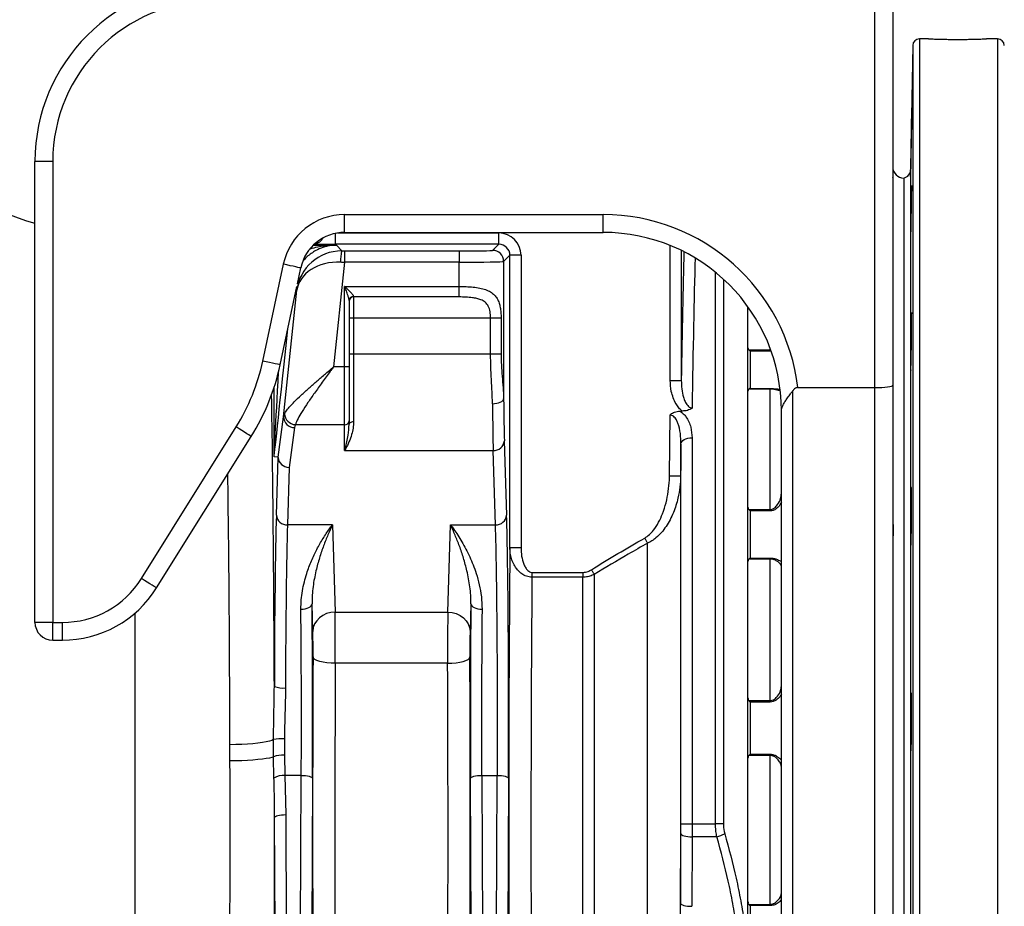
# Model space of a CAD drawing. Header units: millimetres. Extents: x 1715 to 15724, y 2394 to 14725.
# Tile 4 of 14: x 5355 to 7565, y 4224 to 6213. Entities that reach past the tile are written whole.
import ezdxf

# ---------------------------------------------------------------- set-up
doc = ezdxf.new("R2010")
doc.units = ezdxf.units.MM
doc.header["$LTSCALE"] = 5

msp = doc.modelspace()

# ---------------------------------------------------------------- linework, layer by layer
at = {"color": 7, "linetype": 'Continuous', "lineweight": 25}
for p, q in [((7274.5, 5387.3), (7274.5, 6254.9)), ((7314.5, 6254.9), (7314.5, 5392.6)), ((7394.8, 6169.9), (7374.3, 6169.9)), ((7549.8, 6169.9), (7524.5, 6169.9)), ((7359.3, 6155.2), (7354.4, 5876.4)), ((5389.5, 4860.6), (5389.5, 5894.9)), ((5429.5, 5894.9), (5389.5, 5894.9)), ((5429.5, 5894.9), (5429.5, 4860.6)), ((7339.5, 5857.4), (7339.5, 2932.4)), ((6084.5, 5775.6), (6664.5, 5775.6)), ((6084.5, 5735.6), (6084.5, 5775.6)), ((6664.5, 5735.6), (6664.5, 5775.6)), ((6084.5, 5735.6), (6664.5, 5735.6)), ((6430.3, 5709.3), (6430.3, 5734.3)), ((6014.4, 5707.1), (6066, 5707.1)), ((6430.3, 5709.3), (6064.1, 5709.3)), ((6066, 5707.1), (6077.8, 5694)), ((6416.3, 5695.3), (6430.3, 5709.3)), ((6084.4, 5694), (6084.4, 5669)), ((6084.4, 5694), (6341.3, 5694)), ((6341.3, 5694), (6341.3, 5669)), ((6455.3, 5684.3), (6441.3, 5670.3)), ((6455.3, 5028.2), (6455.3, 5684.3)), ((6480.3, 5684.3), (6455.3, 5684.3)), ((6480.3, 5684.3), (6480.3, 5028.2)), ((5900.8, 5447), (5946.9, 5664.2)), ((6084.4, 5669), (6059.7, 5434.1)), ((6341.3, 5669), (6084.4, 5669)), ((6341.3, 5614.3), (6341.3, 5669)), ((6441.3, 5670.3), (6441.3, 5362.4)), ((5978.5, 5620.5), (5986, 5655.8)), ((5939.9, 5438.7), (5977.2, 5614)), ((6084.5, 5434.1), (6084.5, 5614.3)), ((6084.5, 5614.3), (6341.3, 5614.3)), ((6341.3, 5590.7), (6341.3, 5614.3)), ((5947.4, 5322), (5977.2, 5605.8)), ((6104.5, 5591.7), (6104.5, 5590.7)), ((6341.3, 5590.7), (6104.5, 5590.7)), ((6104.5, 5590.7), (6104.5, 5543.6)), ((6094.5, 5582.7), (6094.5, 5434.1)), ((6989.5, 5476.5), (6989.5, 5568.8)), ((6094.5, 5543.6), (6104.5, 5543.6)), ((6104.5, 5543.6), (6412, 5543.6)), ((6104.5, 5543.6), (6104.5, 5462.9)), ((6412, 5543.6), (6435.6, 5543.6)), ((6412, 5462.9), (6412, 5543.6)), ((6435.6, 5543.6), (6435.6, 5462.9)), ((6094.5, 5462.9), (6104.5, 5462.9)), ((6104.5, 5462.9), (6104.5, 5311.2)), ((6104.5, 5462.9), (6412, 5462.9)), ((6412, 5462.9), (6435.6, 5462.9)), ((6989.5, 5475), (6989.5, 5476.5)), ((6989.5, 5379.9), (6989.5, 5475)), ((6991.6, 5472.2), (7039.5, 5472.2)), ((6994.5, 5469.5), (6994.5, 5385.6)), ((7039.5, 5469.5), (6994.5, 5469.5)), ((7039.5, 5469.5), (7039.5, 5472.2)), ((6084.5, 5434.1), (6059.7, 5434.1)), ((6084.5, 5304.2), (6084.5, 5434.1)), ((6094.5, 5434.1), (6084.5, 5434.1)), ((6094.5, 5434.1), (6094.5, 5312.8)), ((6815, 5403.5), (6840, 5403.5)), ((7314.5, 5392.6), (7314.5, 3971.7)), ((6989.5, 5379.4), (6989.5, 5379.5)), ((6989.5, 5119.3), (6989.5, 5379.4)), ((7039.5, 5384.1), (6991.6, 5384.1)), ((6994.5, 5385.6), (7039.5, 5385.6)), ((7039.5, 5384.1), (7039.5, 5385.6)), ((7039.5, 5113.8), (7039.5, 5384.1)), ((7089.5, 5379.5), (7089.5, 3961.4)), ((7101.5, 5387.3), (7274.5, 5387.3)), ((7274.5, 3961.4), (7274.5, 5387.3)), ((6813.4, 5189.4), (6814.8, 5326)), ((6837.2, 5334.7), (6841.8, 5334.7)), ((7064.5, 4153.1), (7064.5, 5335.1)), ((5935.1, 5231.3), (5947.4, 5322)), ((6084.5, 5304.2), (5974, 5304.2)), ((6084.5, 5246.4), (6084.5, 5304.2)), ((6094.5, 5312.8), (6094.5, 5305.1)), ((5628.5, 4959), (5841, 5299.1)), ((5972.2, 5297.7), (5960.1, 5208.4)), ((5662.4, 4937.8), (5874.9, 5278)), ((6442.8, 5268.1), (6447.9, 5101.3)), ((6839.1, 4408.6), (6839.1, 5260.5)), ((6864.1, 5274.7), (6864.1, 4408.8)), ((6084.5, 5246.4), (6417.8, 5246.4)), ((6422.9, 5079.6), (6417.8, 5246.4)), ((5935.1, 5231.3), (5926.1, 5231.8)), ((5931.2, 5101.3), (5935.1, 5230.4)), ((5960.1, 5208.4), (5956.2, 5079.6)), ((6838.4, 5189.1), (6838.4, 4230.6)), ((6989.5, 5118.3), (6989.5, 5119.3)), ((6989.5, 4997.1), (6989.5, 5118.3)), ((6991.6, 5113.8), (7039.5, 5113.8)), ((6994.5, 5110.7), (6994.5, 5005)), ((7039.5, 5110.7), (6994.5, 5110.7)), ((7039.5, 5110.7), (7039.5, 5113.8)), ((6057.2, 5079.6), (5956.2, 5079.6)), ((6057.2, 5079.6), (6063.1, 4883.8)), ((6316, 4883.8), (6321.9, 5079.6)), ((6321.9, 5079.6), (6422.9, 5079.6)), ((6764.3, 3037.9), (6764.3, 5038.3)), ((6480.3, 5028.2), (6455.3, 5028.2)), ((6989.5, 4691.3), (6989.5, 4997)), ((7039.5, 5002.8), (6991.6, 5002.8)), ((6994.5, 5005), (7039.5, 5005)), ((7039.5, 5002.8), (7039.5, 5005)), ((7039.5, 4685), (7039.5, 5002.8)), ((6504.9, 4972.7), (6504.9, 4962.1)), ((6504.9, 4972.7), (6618.7, 4972.7)), ((6618.7, 4972.7), (6618.7, 4962.1)), ((6618.7, 4962.1), (6504.9, 4962.1)), ((6618.7, 3073.6), (6618.7, 4962.1)), ((6644.6, 4968.3), (6644.6, 3070.2)), ((6013.1, 4840.5), (6011.3, 4902.2)), ((6063.1, 4883.8), (6316, 4883.8)), ((6367.8, 4902.2), (6365.9, 4840.5)), ((5429.5, 4860.6), (5389.5, 4860.6)), ((5429.5, 4860.6), (5451, 4860.6)), ((5429.5, 4820.6), (5429.5, 4860.6)), ((5451, 4820.6), (5451, 4860.6)), ((5429.5, 4820.6), (5451, 4820.6)), ((6315.6, 4769), (6063.5, 4769)), ((6989.5, 4555.6), (6989.5, 4691.3)), ((6991.6, 4685), (7039.5, 4685)), ((7039.5, 4681.9), (7039.5, 4685)), ((6994.5, 4681.9), (6994.5, 4564.8)), ((7039.5, 4681.9), (6994.5, 4681.9)), ((5924.9, 4559.3), (5924.8, 4597.7)), ((5949.2, 4599.4), (5949.3, 4562.9)), ((5827.2, 4549.8), (5827.1, 4586.1)), ((5925.9, 4511), (5924.9, 4559.3)), ((5949.3, 4562.9), (5950.5, 4517.2)), ((6989.5, 4394.3), (6989.5, 4555.6)), ((7039.5, 4562), (6991.6, 4562)), ((6994.5, 4564.8), (7039.5, 4564.8)), ((7039.5, 4562), (7039.5, 4564.8)), ((7039.5, 4227.9), (7039.5, 4562)), ((5950.5, 4517.2), (5952.4, 4429.3)), ((5987.1, 4517.2), (5950.5, 4517.2)), ((5978.1, 2587.7), (5987.1, 4517.2)), ((6012.1, 4510.7), (6003.2, 2595)), ((6375.9, 2595), (6367, 4510.7)), ((6392, 4517.2), (6401, 2587.7)), ((6392, 4517.2), (6427.1, 4517.2)), ((6418.1, 2587.7), (6427.1, 4517.2)), ((6452.1, 4510.7), (6443.2, 2595)), ((5935.7, 2649.6), (5927.4, 4422.8)), ((5952.4, 4429.3), (5960.7, 2656.1)), ((6839.1, 4386.6), (6839.1, 4408.6)), ((6864.1, 4408.8), (6916.7, 4408.8)), ((6838.4, 4230.6), (6839.1, 4386.6)), ((6864.1, 4379.5), (6863.4, 4223.6)), ((6919.8, 4379.5), (6864.1, 4379.5)), ((6989.5, 4122.3), (6989.5, 4394.3)), ((6991.6, 4227.9), (7039.5, 4227.9)), ((6994.5, 4225), (6994.5, 4107.9)), ((7039.5, 4225), (6994.5, 4225)), ((7039.5, 4225), (7039.5, 4227.9))]:
    msp.add_line(p, q, dxfattribs=at)
at = {"color": 8, "linetype": 'Continuous', "lineweight": 25}
for p, q in [((7374.3, 6169.9), (7374.3, 2619.9)), ((7549.8, 6169.9), (7549.8, 2619.9)), ((7359.3, 6155.2), (7359.3, 2634.6)), ((7354.4, 5876.4), (7354.4, 2913.4)), ((6064.1, 5709.3), (6064.1, 5733.5)), ((6068.4, 5734.3), (6430.3, 5734.3)), ((6815, 5403.5), (6815, 5706.2)), ((6840, 5695.1), (6840, 5403.5)), ((6916.7, 4408.8), (6916.7, 5646.1)), ((6934.4, 5630.9), (6934.4, 4408.7)), ((5977.2, 5605.8), (5975.7, 5607.4)), ((7039.5, 5472.2), (7039.5, 5474.8)), ((5926, 5233.1), (5926, 5387.2)), ((5614.5, 3067.5), (5614.5, 4881.8))]:
    msp.add_line(p, q, dxfattribs=at)
at = {"color": 7, "linetype": 'Continuous', "lineweight": 25, "flags": 128}
for points in [[(5986, 5655.8), (5985.4, 5656), (5983.3, 5656.4), (5979.7, 5657.2), (5974.8, 5658.2), (5968.9, 5659.5), (5962, 5660.9), (5954.6, 5662.5), (5946.9, 5664.2)], [(5939.9, 5438.7), (5939.3, 5438.9), (5937.1, 5439.3), (5933.5, 5440.1), (5928.7, 5441.1), (5922.7, 5442.4), (5915.9, 5443.8), (5908.5, 5445.4), (5900.8, 5447)], [(6416.3, 5351.3), (6421.1, 5351.5), (6425.7, 5352.2), (6430, 5353.2), (6433.8, 5354.6), (6436.9, 5356.3), (6439.2, 5358.2), (6440.7, 5360.3), (6441.3, 5362.4)], [(6094.5, 5305.1), (6094.7, 5306.3), (6095.3, 5307.4), (6096.2, 5308.5), (6097.5, 5309.4), (6099, 5310.1), (6100.7, 5310.7), (6102.6, 5311), (6104.5, 5311.2)], [(5874.9, 5278), (5874.4, 5278.3), (5872.5, 5279.5), (5869.4, 5281.4), (5865.2, 5284), (5860, 5287.3), (5854.1, 5291), (5847.7, 5295), (5841, 5299.1)], [(6839.1, 5260.5), (6839.7, 5263.3), (6841.1, 5266), (6843.5, 5268.4), (6846.6, 5270.6), (6850.4, 5272.3), (6854.6, 5273.6), (6859.3, 5274.4), (6864.1, 5274.7)], [(6813.4, 5189.4), (6818.3, 5189.3), (6822.9, 5189.3), (6827.2, 5189.2), (6831, 5189.2), (6834.1, 5189.2), (6836.4, 5189.2), (6837.9, 5189.1), (6838.4, 5189.1)], [(6757.8, 5049.7), (6758.7, 5048.2), (6759.5, 5046.7), (6760.4, 5045.2), (6761.2, 5043.8), (6762, 5042.4), (6762.8, 5041), (6763.6, 5039.6), (6764.3, 5038.3)], [(6638.1, 4978.7), (6638.9, 4977.3), (6639.8, 4976), (6640.6, 4974.6), (6641.4, 4973.3), (6642.2, 4972), (6643, 4970.7), (6643.8, 4969.5), (6644.6, 4968.3)], [(5662.4, 4937.8), (5661.8, 4938.1), (5660, 4939.3), (5656.9, 4941.2), (5652.7, 4943.9), (5647.5, 4947.1), (5641.6, 4950.8), (5635.2, 4954.8), (5628.5, 4959)], [(5986.3, 4890), (5991.1, 4890.3), (5995.8, 4891), (6000.1, 4892.2), (6003.8, 4893.7), (6006.9, 4895.5), (6009.3, 4897.6), (6010.7, 4899.9), (6011.3, 4902.2)], [(6063.1, 4883.8), (6053.4, 4882.9), (6044.1, 4880.4), (6035.5, 4876.4), (6027.9, 4871), (6021.7, 4864.4), (6017.1, 4857), (6014.2, 4848.9), (6013.1, 4840.5)], [(6316, 4883.8), (6325.7, 4882.9), (6335, 4880.4), (6343.6, 4876.4), (6351.2, 4871), (6357.4, 4864.4), (6362, 4857), (6364.9, 4848.9), (6365.9, 4840.5)], [(6367.8, 4902.2), (6368.4, 4899.9), (6369.8, 4897.6), (6372.2, 4895.5), (6375.3, 4893.7), (6379, 4892.2), (6383.3, 4891), (6388, 4890.3), (6392.8, 4890)], [(6063.5, 4769), (6053.9, 4769.3), (6044.6, 4770.1), (6036, 4771.4), (6028.5, 4773.2), (6022.3, 4775.3), (6017.6, 4777.7), (6014.6, 4780.3), (6013.5, 4783.1)], [(6315.6, 4769), (6325.2, 4769.3), (6334.5, 4770.1), (6343.1, 4771.4), (6350.6, 4773.2), (6356.8, 4775.3), (6361.5, 4777.7), (6364.4, 4780.3), (6365.5, 4783.1)], [(5924.8, 4597.7), (5921, 4595.9), (5915.5, 4594.1), (5908.4, 4592.4), (5899.8, 4590.8), (5889.8, 4589.5), (5878.7, 4588.3), (5866.7, 4587.4), (5853.9, 4586.7), (5840.6, 4586.3), (5827.1, 4586.1)], [(5924.9, 4559.3), (5921.1, 4557.7), (5915.6, 4556.3), (5908.5, 4554.9), (5899.9, 4553.7), (5889.9, 4552.6), (5878.8, 4551.6), (5866.8, 4550.9), (5854, 4550.3), (5840.7, 4550), (5827.2, 4549.8)], [(5987.1, 4517.2), (5992, 4517.1), (5996.6, 4516.7), (6000.9, 4516.1), (6004.7, 4515.3), (6007.8, 4514.3), (6010.1, 4513.2), (6011.6, 4512), (6012.1, 4510.7)], [(6367, 4510.7), (6367.5, 4512), (6369, 4513.2), (6371.3, 4514.3), (6374.4, 4515.3), (6378.2, 4516.1), (6382.5, 4516.7), (6387.1, 4517.1), (6392, 4517.2)], [(6427.1, 4517.2), (6432, 4517.1), (6436.6, 4516.7), (6440.9, 4516.1), (6444.7, 4515.3), (6447.8, 4514.3), (6450.1, 4513.2), (6451.6, 4512), (6452.1, 4510.7)], [(5927.4, 4422.8), (5927.9, 4424), (5929.4, 4425.3), (5931.7, 4426.4), (5934.8, 4427.3), (5938.6, 4428.1), (5942.9, 4428.7), (5947.6, 4429.1), (5952.4, 4429.3)], [(6839.1, 4408.6), (6839.7, 4408.6), (6841.1, 4408.7), (6843.5, 4408.7), (6846.6, 4408.7), (6850.4, 4408.8), (6854.6, 4408.8), (6859.3, 4408.8), (6864.1, 4408.8)], [(6934.4, 4408.7), (6932.6, 4408.8), (6930.6, 4408.8), (6928.5, 4408.8), (6926.3, 4408.8), (6923.9, 4408.8), (6921.6, 4408.8), (6919.1, 4408.8), (6916.7, 4408.8)], [(6839.1, 4386.6), (6839.6, 4385.2), (6841.1, 4383.9), (6843.4, 4382.7), (6846.5, 4381.6), (6850.3, 4380.7), (6854.6, 4380.1), (6859.2, 4379.6), (6864.1, 4379.5)], [(6838.4, 4230.6), (6839, 4229.2), (6840.4, 4227.9), (6842.8, 4226.7), (6845.9, 4225.6), (6849.7, 4224.8), (6853.9, 4224.1), (6858.6, 4223.7), (6863.4, 4223.6)]]:
    msp.add_lwpolyline(points, dxfattribs=at)
at = {"color": 7, "linetype": 'Continuous', "lineweight": 25}
for centre, radius, start, end in [((5789.5, 5894.9), 400, 90, 180), ((5789.5, 5894.9), 360, 90, 180), ((7374.3, 6154.9), 15, 90, 179), ((7549.8, 6154.9), 15, 1, 90), ((5614.5, 6518.6), 795, 208.7984, 253.5595), ((7339.5, 5882.4), 25, 180, 270), ((7334.4, 5876.7), 20, 284.8337, 359), ((6084.5, 5634.9), 140.7, 90, 168), ((6084.5, 5634.9), 100.7, 90, 168), ((6151.1, 5675.1), 75.8, 165.5388, 184.4296), ((6416.3, 5670.3), 25, 0.0209, 89.9794), ((6104.1, 5582.2), 9.55, 87.2448, 176.9521), ((6104.3, 5581), 9.73, 88.3625, 178.2656), ((5451.5, 5542.5), 459.3, 328, 348), ((5451.5, 5542.5), 499.3, 328, 348), ((5975.5, 5330.3), 26.1, 184.0795, 266.598), ((5971.4, 5321.8), 24.1, 179.5103, 271.8797), ((6085.2, 5313.5), 9.4, 266.186, 355.5982), ((6419.2, 5270.1), 23.8, 266.7765, 355.0185), ((5954.9, 5103.3), 23.8, 184.9818, 273.2236), ((6424.2, 5103.3), 23.8, 266.7758, 355.0188), ((5451, 5069.9), 209.3, 270, 328), ((5451, 5069.9), 249.3, 270, 328), ((5429.5, 4860.6), 40, 180, 270), ((5945.9, 4764.7), 51.5, 248.1923, 276.5565), ((5943.9, 4496.6), 102.9, 87.0274, 100.6882), ((5945.7, 4502.6), 60.3, 86.5994, 110.2077), ((5947.2, 4478), 39.3, 85.1815, 122.8695), ((6901.4, 4451.8), 74.6, 284.2836, 298.9258)]:
    msp.add_arc(centre, radius, start, end, dxfattribs=at)
at = {"color": 8, "linetype": 'Continuous', "lineweight": 25}
msp.add_arc((6014.1, 5735.2), 25, 278.9054, 331.2645, dxfattribs=at)
at = {"color": 7, "linetype": 'Continuous', "lineweight": 25}
for centre, major_axis, ratio, start_param, end_param in [((6664.5, 5335.5), (0, -440.1), 0.999848, 1.688691, 3.141593), ((6430.3, 5684.3), (-35.4, -35.4), 0.999695, 2.356347, 3.926839), ((6664.5, 5335.5), (0, 400.1), 0.999817, 4.712389, 6.283185), ((6430.3, 5684.3), (17.7, 17.7), 0.999087, 5.497939, 7.068431), ((6076.6, 5595.3), (95.3, 31.2), 0.982527, 1.247754, 2.713557), ((6084.5, 5695.3), (75.4, 0), 0.017359, 4.623023, 4.710564), ((6341.3, 5695.3), (75, 0), 0.017455, 4.712389, 6.265732), ((6860.5, 4393.6), (0, 1550), 0.017455, 0.577518, 0.861204), ((6076.6, 5595.3), (99.7, -7.6), 0.737925, 1.637455, 3.103257), ((6084.5, 5670.3), (100.3, -2.6), 0.013082, 4.623817, 4.711358), ((6341.3, 5670.3), (100, 0), 0.013091, 4.712389, 6.265732), ((7274.5, 5392.6), (40, 0), 0.131652, 4.712389, 6.283185), ((6419.8, 5462.9), (0, 250), 0.01571, 2.033819, 2.617994), ((6444.8, 5462.9), (0, 225), 0.017455, 2.033819, 2.617994), ((6047.6, 5318.6), (100.4, -0.8), 0.432091, 2.932215, 3.08221), ((6047.6, 5296.9), (75.5, 3.9), 0.571093, 2.88459, 3.034585), ((5927.9, 4992.5), (7.1, 238.8), 0.003639, 6.192502, 6.283104), ((5960.1, 5230), (24.9, -2.1), 0.864989, 3.221681, 4.783751), ((5935.8, 4646.6), (0, 525), 0.017455, 0.523599, 1.436534), ((6443.3, 4646.6), (0, 525), 0.017455, 4.45059, 5.759587), ((5960.8, 4646.6), (0, 500), 0.018328, 0.523599, 1.436534), ((6418.3, 4646.6), (0, 500), 0.018328, 4.45059, 5.759587), ((6476.7, 4393.6), (0, 1380), 0.017455, 1.092972, 3.018907), ((6526.6, 4393.6), (0, 1330), 0.018111, 1.129173, 3.018907), ((5978.3, 4646.6), (0, 500), 0.018328, 4.45059, 5.220912), ((6003.3, 4646.6), (0, 525), 0.017455, 4.45059, 5.220912), ((6062.7, 4797.2), (0, 100), 0.008728, 4.42628, 5.759587), ((6316.4, 4797.2), (0, 100), 0.008728, 0.523599, 1.856906), ((6375.8, 4646.6), (0, 525), 0.017455, 1.062273, 1.832596), ((6400.8, 4646.6), (0, 500), 0.018328, 1.062273, 1.832596), ((6012.7, 4797.2), (0, 50), 0.017455, 4.42628, 5.759587), ((6366.4, 4797.2), (0, 50), 0.017455, 0.523599, 1.856906), ((6036.7, 4393.6), (0, 1380), 0.017455, 1.284687, 3.083272), ((6342.4, 4393.6), (0, 1380), 0.017455, 3.217753, 4.998498), ((6086.6, 4393.6), (0, 1330), 0.018111, 1.284687, 3.065432), ((6292.4, 4393.6), (0, 1330), 0.018111, 3.217753, 4.998498), ((5802.4, 4393.6), (0, 1330), 0.018767, 3.217753, 4.83013), ((5902.4, 4393.6), (0, 1430), 0.017455, 3.250198, 4.732811)]:
    msp.add_ellipse(centre, major_axis=major_axis, ratio=ratio, start_param=start_param, end_param=end_param, dxfattribs=at)
at = {"color": 8, "linetype": 'Continuous', "lineweight": 25}
for centre, major_axis, ratio, start_param, end_param in [((6064.1, 5710.2), (50, 0), 0.017455, 3.501451, 4.712389), ((6885.5, 4393.6), (0, 1525), 0.017741, 0.569076, 0.90001), ((5975.9, 5706.3), (50, 475.8), 0.001824, 3.215708, 4.309064), ((5951, 5708.9), (25, 475.8), 0.00092, 3.141545, 4.068697), ((5902.4, 4393.6), (0, 1430), 0.017455, 4.940432, 5.465513), ((5802.4, 4393.6), (0, 1330), 0.018767, 4.857658, 5.357997)]:
    msp.add_ellipse(centre, major_axis=major_axis, ratio=ratio, start_param=start_param, end_param=end_param, dxfattribs=at)
at = {"color": 7, "linetype": 'Continuous', "lineweight": 25}
for points, knots in [([(7394.8, 6169.9), (7394.7, 6169.9), (7394.5, 6169.9), (7396, 6169.9), (7399.3, 6169.7), (7404.5, 6169.6), (7411.2, 6169.4), (7419.2, 6169.2), (7428.4, 6169), (7438.4, 6168.8), (7449.2, 6168.7), (7460.1, 6168.7), (7471.1, 6168.7), (7481.7, 6168.8), (7491.7, 6169), (7500.7, 6169.2), (7508.7, 6169.4), (7515.2, 6169.6), (7520.1, 6169.7), (7523.8, 6169.9), (7524.3, 6169.9), (7524.5, 6169.9)], [0, 0, 0, 0, 0.019203, 0.073642, 0.126533, 0.180957, 0.233872, 0.288321, 0.34126, 0.395736, 0.448661, 0.503124, 0.556019, 0.610447, 0.663344, 0.717773, 0.770699, 0.82516, 0.878099, 0.932575, 1, 1, 1, 1]), ([(7355, 5879.9), (7354.9, 5876.8), (7354.8, 5874.2), (7354.8, 5870.6), (7354.7, 5869.5), (7354.7, 5867.5), (7354.7, 5866.6), (7354.6, 5864.1), (7354.6, 5862.9), (7354.5, 5861.7), (7354.5, 5861.3), (7354.5, 5860.9), (7354.5, 5860.8), (7354.5, 5860.8), (7354.5, 5861.2), (7354.5, 5862.5), (7354.5, 5863), (7354.5, 5864.2), (7354.5, 5865.7), (7354.5, 5867.5), (7354.6, 5869.5), (7354.6, 5870.6), (7354.6, 5874.1), (7354.7, 5876.8), (7354.7, 5881.3), (7354.8, 5882.9), (7354.8, 5886.2), (7354.8, 5887.9), (7354.9, 5893.2), (7355, 5897), (7355.1, 5902.9), (7355.1, 5904.9), (7355.2, 5909), (7355.2, 5911), (7355.3, 5917.3), (7355.4, 5921.5), (7355.5, 5930.1), (7355.6, 5934.3), (7355.7, 5940.5), (7355.8, 5942.6), (7355.8, 5946.7), (7355.9, 5948.7), (7356, 5954.6), (7356, 5958.3), (7356.1, 5963.6), (7356.2, 5965.4), (7356.2, 5968.7), (7356.3, 5970.2), (7356.4, 5974.7), (7356.4, 5977.4), (7356.5, 5981), (7356.5, 5982.1), (7356.6, 5984.1), (7356.6, 5985.9), (7356.6, 5987.4), (7356.7, 5988.6), (7356.7, 5989.1), (7356.7, 5990.4), (7356.7, 5990.8), (7356.7, 5990.8), (7356.7, 5990.7), (7356.8, 5990.3), (7356.8, 5990), (7356.7, 5988.8), (7356.7, 5987.5), (7356.7, 5985.1), (7356.7, 5984.2), (7356.7, 5982.2), (7356.7, 5981.1), (7356.6, 5977.6), (7356.6, 5974.9), (7356.5, 5970.3), (7356.5, 5968.7), (7356.5, 5965.5), (7356.4, 5962.1), (7356.3, 5958.4), (7356.3, 5954.7), (7356.3, 5952.7), (7356.2, 5946.8), (7356.1, 5942.8), (7356, 5934.4), (7355.9, 5930.1), (7355.7, 5921.7), (7355.7, 5917.4), (7355.6, 5911.2), (7355.5, 5909.1), (7355.5, 5905), (7355.4, 5901), (7355.3, 5897.2), (7355.2, 5893.4), (7355.2, 5891.6), (7355.1, 5886.2), (7355, 5882.9), (7355, 5879.9)], [0, 0, 0, 0, 0.03125, 0.03125, 0.046875, 0.046875, 0.0625, 0.0625, 0.09375, 0.09375, 0.109375, 0.109375, 0.125, 0.125, 0.15625, 0.15625, 0.171875, 0.171875, 0.1875, 0.203125, 0.203125, 0.21875, 0.21875, 0.25, 0.25, 0.265625, 0.265625, 0.28125, 0.28125, 0.3125, 0.3125, 0.328125, 0.328125, 0.34375, 0.34375, 0.375, 0.375, 0.40625, 0.40625, 0.421875, 0.421875, 0.4375, 0.4375, 0.46875, 0.46875, 0.484375, 0.484375, 0.5, 0.5, 0.53125, 0.53125, 0.546875, 0.546875, 0.5625, 0.578125, 0.578125, 0.59375, 0.59375, 0.625, 0.625, 0.640625, 0.640625, 0.65625, 0.65625, 0.6875, 0.6875, 0.703125, 0.703125, 0.71875, 0.71875, 0.75, 0.75, 0.765625, 0.765625, 0.78125, 0.796875, 0.796875, 0.8125, 0.8125, 0.84375, 0.84375, 0.875, 0.875, 0.90625, 0.90625, 0.921875, 0.921875, 0.9375, 0.953125, 0.953125, 0.96875, 0.96875, 1, 1, 1, 1]), ([(7314.6, 5858.1), (7314.6, 5858.1), (7314.6, 5858.1), (7314.6, 5858.7), (7314.6, 5859)], [0, 0, 0, 0, 0.411318, 1, 1, 1, 1]), ([(7355.3, 5730), (7355.2, 5727), (7355.1, 5724.3), (7355.1, 5720.8), (7355, 5719.7), (7355, 5717.7), (7354.9, 5716.7), (7354.8, 5714.3), (7354.8, 5713.1), (7354.7, 5711.8), (7354.7, 5711.5), (7354.7, 5711.1), (7354.6, 5711), (7354.6, 5711), (7354.6, 5711.4), (7354.5, 5712.6), (7354.5, 5713.1), (7354.5, 5714.4), (7354.5, 5715.8), (7354.5, 5717.6), (7354.5, 5719.6), (7354.5, 5720.7), (7354.5, 5724.3), (7354.5, 5727), (7354.6, 5731.5), (7354.6, 5733), (7354.6, 5736.3), (7354.6, 5738.1), (7354.7, 5743.4), (7354.7, 5747.1), (7354.8, 5753), (7354.8, 5755), (7354.9, 5759.1), (7354.9, 5761.2), (7355, 5767.4), (7355.1, 5771.6), (7355.2, 5780.2), (7355.3, 5784.4), (7355.4, 5790.7), (7355.4, 5792.7), (7355.5, 5796.8), (7355.5, 5798.8), (7355.6, 5804.7), (7355.7, 5808.5), (7355.8, 5813.8), (7355.8, 5815.5), (7355.9, 5818.8), (7356, 5820.4), (7356.1, 5824.9), (7356.1, 5827.6), (7356.2, 5831.2), (7356.3, 5832.3), (7356.3, 5834.3), (7356.4, 5836.1), (7356.4, 5837.5), (7356.5, 5838.8), (7356.5, 5839.3), (7356.6, 5840.5), (7356.6, 5841), (7356.7, 5841), (7356.7, 5840.9), (7356.7, 5840.5), (7356.7, 5840.1), (7356.7, 5838.9), (7356.7, 5837.7), (7356.8, 5835.2), (7356.8, 5834.3), (7356.8, 5832.3), (7356.7, 5831.2), (7356.7, 5827.7), (7356.7, 5825), (7356.7, 5820.5), (7356.7, 5818.9), (7356.6, 5815.6), (7356.6, 5812.2), (7356.6, 5808.6), (7356.5, 5804.8), (7356.5, 5802.9), (7356.4, 5797), (7356.4, 5792.9), (7356.3, 5784.6), (7356.2, 5780.3), (7356.1, 5771.8), (7356, 5767.6), (7355.9, 5761.3), (7355.9, 5759.2), (7355.8, 5755.1), (7355.7, 5751.1), (7355.7, 5747.3), (7355.6, 5743.6), (7355.5, 5741.7), (7355.4, 5736.4), (7355.4, 5733.1), (7355.3, 5730)], [0, 0, 0, 0, 0.03125, 0.03125, 0.046875, 0.046875, 0.0625, 0.0625, 0.09375, 0.09375, 0.109375, 0.109375, 0.125, 0.125, 0.15625, 0.15625, 0.171875, 0.171875, 0.1875, 0.203125, 0.203125, 0.21875, 0.21875, 0.25, 0.25, 0.265625, 0.265625, 0.28125, 0.28125, 0.3125, 0.3125, 0.328125, 0.328125, 0.34375, 0.34375, 0.375, 0.375, 0.40625, 0.40625, 0.421875, 0.421875, 0.4375, 0.4375, 0.46875, 0.46875, 0.484375, 0.484375, 0.5, 0.5, 0.53125, 0.53125, 0.546875, 0.546875, 0.5625, 0.578125, 0.578125, 0.59375, 0.59375, 0.625, 0.625, 0.640625, 0.640625, 0.65625, 0.65625, 0.6875, 0.6875, 0.703125, 0.703125, 0.71875, 0.71875, 0.75, 0.75, 0.765625, 0.765625, 0.78125, 0.796875, 0.796875, 0.8125, 0.8125, 0.84375, 0.84375, 0.875, 0.875, 0.90625, 0.90625, 0.921875, 0.921875, 0.9375, 0.953125, 0.953125, 0.96875, 0.96875, 1, 1, 1, 1]), ([(6066, 5707.1), (6066, 5707.1), (6061.4, 5707.1), (6051.3, 5706.2), (6035.8, 5702.5), (6021.5, 5696.2), (6009.5, 5688.7), (6000.7, 5681.6), (5994.9, 5676.1), (5992.6, 5673.2), (5992.2, 5672.8)], [0, 0, 0, 0, 0.001448, 0.178628, 0.395206, 0.611452, 0.74846, 0.885207, 0.981533, 1, 1, 1, 1]), ([(6094.5, 5582.7), (6094.4, 5584), (6094.1, 5587.3), (6091.7, 5594.8), (6088.5, 5604), (6085.8, 5611), (6084.6, 5614.3), (6084.5, 5614.3)], [0, 0, 0, 0, 0.151105, 0.369233, 0.700867, 0.997622, 1, 1, 1, 1]), ([(6084.5, 5614.3), (6084.6, 5614.3), (6087.1, 5611.9), (6092.3, 5606.9), (6099.1, 5600.3), (6102.7, 5595.9), (6104.2, 5593.3), (6104.4, 5592.4), (6104.5, 5591.7)], [0, 0, 0, 0, 0.002017, 0.292472, 0.617898, 0.836768, 0.87254, 1, 1, 1, 1]), ([(6341.3, 5614.3), (6346.6, 5614.2), (6357.4, 5614.1), (6373.1, 5613), (6387.8, 5610.9), (6401, 5607.5), (6412.2, 5602.5), (6420.8, 5595.8), (6427.1, 5587.3), (6431.2, 5577.8), (6433.7, 5567.4), (6435.3, 5556.1), (6435.5, 5547.9), (6435.6, 5543.6)], [0, 0, 0, 0, 0.102048, 0.204086, 0.306351, 0.408563, 0.505502, 0.602348, 0.687432, 0.772429, 0.845156, 0.917819, 1, 1, 1, 1]), ([(6412, 5543.6), (6411.8, 5548.3), (6411.4, 5557.8), (6407.6, 5570.2), (6400.5, 5579.3), (6391.2, 5584.5), (6381.2, 5587.5), (6369.8, 5589.4), (6356.4, 5590.6), (6346.3, 5590.7), (6341.3, 5590.7)], [0, 0, 0, 0, 0.132718, 0.265755, 0.391571, 0.513133, 0.61375, 0.714561, 0.857216, 1, 1, 1, 1]), ([(7355.6, 5445), (7355.6, 5442.5), (7355.5, 5437.6), (7355.3, 5432.1), (7355.1, 5428.2), (7354.9, 5426), (7354.8, 5425.7), (7354.7, 5427.3), (7354.6, 5430.7), (7354.5, 5435.7), (7354.5, 5442.4), (7354.5, 5450.4), (7354.5, 5459.6), (7354.6, 5469.6), (7354.7, 5480.3), (7354.8, 5491.3), (7355, 5502.2), (7355.1, 5512.9), (7355.3, 5522.9), (7355.5, 5532), (7355.7, 5539.9), (7355.9, 5546.5), (7356.1, 5551.4), (7356.3, 5554.7), (7356.4, 5556.1), (7356.5, 5555.8), (7356.6, 5553.5), (7356.7, 5549.5), (7356.7, 5543.8), (7356.8, 5536.6), (7356.7, 5528.1), (7356.7, 5518.6), (7356.6, 5508.3), (7356.5, 5497.5), (7356.4, 5486.5), (7356.2, 5475.6), (7356.1, 5465.2), (7355.9, 5454.6), (7355.7, 5448.4), (7355.6, 5445)], [0, 0, 0, 0, 0.026853, 0.053706, 0.080558, 0.107411, 0.134263, 0.161114, 0.187961, 0.214808, 0.241651, 0.268495, 0.295336, 0.322177, 0.349019, 0.375861, 0.402707, 0.429552, 0.456402, 0.483252, 0.510105, 0.536957, 0.563811, 0.590664, 0.617516, 0.644368, 0.671215, 0.698063, 0.724908, 0.751752, 0.778594, 0.805436, 0.832278, 0.85912, 0.885965, 0.912809, 0.939657, 0.966505, 1, 1, 1, 1]), ([(6416.3, 5351.3), (6415.9, 5363.2), (6415.1, 5387.4), (6412.5, 5425.2), (6412.2, 5450.8), (6412, 5462.9)], [0, 0, 0, 0, 0.337974, 0.684779, 1, 1, 1, 1]), ([(6435.6, 5462.9), (6435.7, 5454.6), (6436, 5437.6), (6437.9, 5412.1), (6440.3, 5386.5), (6440.9, 5370.5), (6441.3, 5362.4)], [0, 0, 0, 0, 0.234432, 0.474545, 0.734313, 1, 1, 1, 1]), ([(6989.5, 5476.5), (6989.6, 5475.5), (6989.8, 5474), (6991.1, 5472.7), (6991.6, 5472.2)], [0, 0, 0, 0, 0.5929, 1, 1, 1, 1]), ([(6994.5, 5469.5), (6994.5, 5469.5), (6994.1, 5469.9), (6993.1, 5470.9), (6992.1, 5471.7), (6991.6, 5472.2)], [0, 0, 0, 0, 0.007325, 0.414827, 1, 1, 1, 1]), ([(5949.4, 5328.4), (5951.1, 5331.1), (5954.1, 5336.3), (5961.9, 5345.5), (5972.4, 5356.6), (5986.7, 5370.3), (6004.3, 5386.3), (6022.7, 5402.4), (6039, 5416.4), (6050.6, 5426.3), (6056.4, 5431.3), (6058.6, 5433.1), (6059.4, 5433.8), (6059.6, 5434), (6059.7, 5434.1)], [0, 0, 0, 0, 0.109458, 0.207294, 0.305204, 0.451088, 0.597143, 0.732894, 0.868685, 0.952829, 0.9829, 0.993793, 0.999133, 1, 1, 1, 1]), ([(6059.7, 5434.1), (6059.7, 5434), (6059.5, 5433.8), (6058.9, 5433.1), (6056.5, 5429.7), (6048, 5418.3), (6034, 5399.2), (6017.1, 5375.6), (6001.7, 5353.5), (5989.2, 5334.2), (5979.3, 5317.3), (5975.7, 5308.5), (5974, 5304.2)], [0, 0, 0, 0, 0.000964, 0.003712, 0.016072, 0.070029, 0.240549, 0.410994, 0.568483, 0.725764, 0.863042, 1, 1, 1, 1]), ([(6841.8, 5334.7), (6839.2, 5337), (6834, 5341.9), (6827.3, 5351.9), (6821.5, 5364.3), (6816.2, 5381.9), (6815.5, 5395.2), (6815, 5403.5)], [0, 0, 0, 0, 0.13725, 0.279189, 0.474949, 0.676098, 1, 1, 1, 1]), ([(6840, 5403.5), (6840.2, 5397.1), (6840.5, 5384.4), (6843.8, 5368.6), (6848.3, 5356), (6852.6, 5348.5), (6857.5, 5343.7), (6861.1, 5341.8), (6863.5, 5341.6), (6864.3, 5341.5)], [0, 0, 0, 0, 0.2716312, 0.542807, 0.6815622, 0.8399403, 0.9024644, 0.9656369, 1, 1, 1, 1]), ([(6991.6, 5384.1), (6991.1, 5383.5), (6990, 5382.2), (6989.6, 5380.5), (6989.5, 5379.5), (6989.5, 5379.4)], [0, 0, 0, 0, 0.373545, 0.9278924, 1, 1, 1, 1]), ([(6994.5, 5385.6), (6994.5, 5385.6), (6994.1, 5385.5), (6993.1, 5385.2), (6992.1, 5384.5), (6991.6, 5384.1)], [0, 0, 0, 0, 0.0073156, 0.4148158, 1, 1, 1, 1]), ([(7064.5, 5335.1), (7064.5, 5335.1), (7064.5, 5335.1), (7064.5, 5335), (7064.5, 5335), (7064.5, 5335), (7064.5, 5335), (7064.6, 5335.5), (7064.7, 5337.6), (7065.5, 5342.1), (7068.1, 5348.6), (7072.7, 5356.2), (7078.5, 5364.4), (7084.3, 5372.2), (7088, 5377.4), (7089.5, 5379.5)], [0, 0, 0, 0, 0.001004, 0.001765, 0.00253, 0.003547, 0.005498, 0.013428, 0.044794, 0.170215, 0.343825, 0.522402, 0.697607, 0.877349, 1, 1, 1, 1]), ([(7101.5, 5387.3), (7100.2, 5387.2), (7097.6, 5386.9), (7093.4, 5384.3), (7091, 5381.6), (7089.6, 5379.7), (7089.5, 5379.5)], [0, 0, 0, 0, 0.259132, 0.516849, 0.970044, 1, 1, 1, 1]), ([(6814.8, 5326), (6814.8, 5326), (6815.3, 5326.5), (6818.2, 5329.2), (6825.4, 5333.6), (6832.9, 5334.3), (6837.2, 5334.7)], [0, 0, 0, 0, 0.002887, 0.089216, 0.48202, 1, 1, 1, 1]), ([(6839.1, 5260.5), (6838.9, 5268.5), (6838.6, 5284.4), (6834.5, 5302.7), (6828.8, 5315.7), (6824.4, 5322), (6819.2, 5325.2), (6816.5, 5326), (6815.1, 5326), (6814.8, 5326)], [0, 0, 0, 0, 0.323018, 0.644397, 0.75388, 0.896057, 0.945486, 0.987744, 1, 1, 1, 1]), ([(6837.2, 5334.7), (6839.7, 5332.8), (6844.8, 5329), (6851.5, 5320.9), (6857.3, 5310.7), (6862.8, 5295), (6863.6, 5282.7), (6864.1, 5274.7)], [0, 0, 0, 0, 0.126726, 0.257851, 0.445884, 0.638937, 1, 1, 1, 1]), ([(6864.3, 5341.5), (6864.3, 5341.5), (6862.7, 5340.3), (6859.4, 5338.2), (6851.9, 5335.4), (6845.8, 5335), (6841.8, 5334.7)], [0, 0, 0, 0, 0.002894, 0.266019, 0.516671, 1, 1, 1, 1]), ([(7064.5, 5335.1), (7064.5, 5335.2), (7064.5, 5335.3), (7064.5, 5335.5), (7064.5, 5335.5)], [0, 0, 0, 0, 0.366439, 1, 1, 1, 1]), ([(6104.5, 5311.2), (6104.3, 5306.1), (6103.7, 5296), (6099.9, 5280.5), (6094.3, 5265.1), (6088.6, 5253.7), (6085.4, 5247.9), (6084.6, 5246.5), (6084.5, 5246.4)], [0, 0, 0, 0, 0.192498, 0.385297, 0.649358, 0.913567, 0.997784, 1, 1, 1, 1]), ([(6084.5, 5246.4), (6084.6, 5246.5), (6085.1, 5248.2), (6087.9, 5258.8), (6092.7, 5277.3), (6094, 5296.8), (6094.5, 5305.1)], [0, 0, 0, 0, 0.002258, 0.106535, 0.61768, 1, 1, 1, 1]), ([(6839.1, 5260.5), (6839.1, 5257.8), (6838.8, 5234), (6838.6, 5210.2), (6838.4, 5189.1)], [0, 0, 0, 0, 0.114215, 1, 1, 1, 1]), ([(5926.1, 5231.8), (5926.1, 5231.9), (5926.1, 5232), (5926, 5232.6), (5926, 5233), (5926, 5233.1), (5926, 5233.1)], [0, 0, 0, 0, 0.55994, 0.911827, 0.982346, 1, 1, 1, 1]), ([(6757.8, 5049.7), (6761.5, 5052.2), (6768.9, 5057.2), (6779.5, 5069.2), (6789.5, 5084.9), (6798.8, 5105.7), (6806.1, 5128.9), (6811.1, 5154.2), (6813.1, 5174.5), (6813.4, 5186.2), (6813.4, 5189.4)], [0, 0, 0, 0, 0.08513, 0.170629, 0.306791, 0.4433, 0.608242, 0.77377, 0.938918, 1, 1, 1, 1]), ([(6838.4, 5189.1), (6838.1, 5180.9), (6837.4, 5164.2), (6832.4, 5136.6), (6824.8, 5112), (6815, 5090.9), (6806.2, 5075.9), (6795.6, 5062), (6784.8, 5051.3), (6774.3, 5043.4), (6767.6, 5040), (6764.3, 5038.3)], [0, 0, 0, 0, 0.141235, 0.284087, 0.4786, 0.578977, 0.679307, 0.776018, 0.874566, 0.936742, 1, 1, 1, 1]), ([(7039.5, 5113.8), (7041.1, 5113.9), (7044.7, 5114.4), (7050.7, 5118.2), (7057.6, 5126.1), (7063.2, 5137.7), (7064.1, 5146.5), (7064.5, 5150.5)], [0, 0, 0, 0, 0.09667, 0.220549, 0.423768, 0.737859, 1, 1, 1, 1]), ([(7356, 5052.6), (7355.9, 5050.2), (7355.8, 5045.3), (7355.6, 5039.7), (7355.4, 5035.8), (7355.2, 5033.7), (7355.1, 5033.4), (7354.9, 5034.9), (7354.8, 5038.3), (7354.6, 5043.4), (7354.6, 5050.1), (7354.5, 5058.1), (7354.5, 5067.2), (7354.5, 5077.3), (7354.5, 5088), (7354.6, 5098.9), (7354.7, 5109.9), (7354.8, 5120.5), (7355, 5130.5), (7355.2, 5139.7), (7355.4, 5147.6), (7355.5, 5154.2), (7355.7, 5159.1), (7355.9, 5162.4), (7356.1, 5163.8), (7356.3, 5163.4), (7356.4, 5161.2), (7356.5, 5157.2), (7356.6, 5151.4), (7356.7, 5144.3), (7356.7, 5135.8), (7356.8, 5126.3), (7356.7, 5115.9), (7356.7, 5105.1), (7356.6, 5094.1), (7356.5, 5083.2), (7356.4, 5072.8), (7356.2, 5062.2), (7356.1, 5056.1), (7356, 5052.6)], [0, 0, 0, 0, 0.026854, 0.053706, 0.08056, 0.107413, 0.134266, 0.16112, 0.187971, 0.214822, 0.241669, 0.268515, 0.295359, 0.322202, 0.349043, 0.375884, 0.402726, 0.429568, 0.456414, 0.48326, 0.51011, 0.53696, 0.563813, 0.590666, 0.617519, 0.644373, 0.671224, 0.698076, 0.724923, 0.751771, 0.778615, 0.805459, 0.832301, 0.859143, 0.885986, 0.912828, 0.939672, 0.966517, 1, 1, 1, 1]), ([(6989.5, 5119.3), (6989.6, 5118.1), (6989.8, 5116.1), (6991.1, 5114.4), (6991.6, 5113.8)], [0, 0, 0, 0, 0.592901, 1, 1, 1, 1]), ([(6994.5, 5110.7), (6994.5, 5110.7), (6994.1, 5111.2), (6993.1, 5112.2), (6992.1, 5113.2), (6991.6, 5113.8)], [0, 0, 0, 0, 0.007311, 0.414807, 1, 1, 1, 1]), ([(7314.6, 5095.5), (7314.7, 5092.1), (7314.8, 5084.4), (7315.4, 5072.7), (7315.4, 5060.9), (7314.8, 5051.2), (7314.7, 5046.1), (7314.6, 5044.1)], [0, 0, 0, 0, 0.1778401, 0.3961748, 0.6228557, 0.8557762, 1, 1, 1, 1]), ([(5986.3, 4890), (5986.4, 4897.1), (5986.7, 4911.2), (5989.6, 4931.6), (5993.8, 4951.4), (6000.4, 4974.2), (6009.7, 4999), (6022.1, 5025.1), (6035.8, 5049), (6047.7, 5066.8), (6054.9, 5076.5), (6057.2, 5079.6), (6057.2, 5079.6)], [0, 0, 0, 0, 0.0871153, 0.1742688, 0.2637523, 0.3532535, 0.495523, 0.6378337, 0.7839032, 0.9299859, 0.9988703, 1, 1, 1, 1]), ([(6057.2, 5079.6), (6057.2, 5079.6), (6053.8, 5072.3), (6046.9, 5057.2), (6037, 5032.5), (6027.8, 5005.6), (6019.5, 4975.3), (6014.1, 4947), (6011.5, 4922), (6011.4, 4908.8), (6011.3, 4902.2)], [0, 0, 0, 0, 0.001161, 0.159501, 0.317836, 0.478308, 0.638752, 0.818319, 0.909172, 1, 1, 1, 1]), ([(6367.8, 4902.2), (6367.7, 4908.7), (6367.6, 4921.7), (6365, 4946.8), (6359.7, 4975), (6351.4, 5005.2), (6342.3, 5032), (6332.3, 5056.9), (6325.4, 5072.2), (6321.9, 5079.6), (6321.9, 5079.6)], [0, 0, 0, 0, 0.089699, 0.179422, 0.361246, 0.519469, 0.677719, 0.838276, 0.998839, 1, 1, 1, 1]), ([(6321.9, 5079.6), (6321.9, 5079.6), (6324.2, 5076.5), (6333, 5064.7), (6347.9, 5042), (6365.5, 5008.7), (6378.5, 4975.9), (6386.9, 4945.3), (6392, 4918.5), (6392.5, 4899.5), (6392.8, 4890)], [0, 0, 0, 0, 0.001129, 0.070026, 0.262221, 0.454836, 0.646747, 0.764527, 0.882507, 1, 1, 1, 1]), ([(6764.3, 5038.3), (6749.8, 5030.1), (6709.5, 5007.4), (6669.9, 4983.6), (6644.6, 4968.3)], [0, 0, 0, 0, 0.360399, 1, 1, 1, 1]), ([(6504.9, 4962.1), (6500.6, 4962.5), (6492.3, 4963.4), (6482.4, 4969), (6474.9, 4975.4), (6468.5, 4983.1), (6462.9, 4992.7), (6458.5, 5004.1), (6455.8, 5016), (6455.5, 5024.1), (6455.3, 5028.2)], [0, 0, 0, 0, 0.135148, 0.262653, 0.359611, 0.456716, 0.592066, 0.727594, 0.863781, 1, 1, 1, 1]), ([(6480.3, 5028.2), (6480.5, 5021.9), (6481, 5009.3), (6485.1, 4994.2), (6490.2, 4983.3), (6494.6, 4977.4), (6499.4, 4973.8), (6502.8, 4972.8), (6504.6, 4972.7), (6504.9, 4972.7)], [0, 0, 0, 0, 0.2910664, 0.581113, 0.7122552, 0.8440936, 0.915602, 0.9878443, 1, 1, 1, 1]), ([(6991.6, 5002.8), (6991.1, 5002.1), (6990, 5000.5), (6989.6, 4998.4), (6989.5, 4997.1), (6989.5, 4997)], [0, 0, 0, 0, 0.373546, 0.927891, 1, 1, 1, 1]), ([(6994.5, 5005), (6994.5, 5005), (6994.1, 5004.8), (6993.1, 5004.2), (6992.1, 5003.3), (6991.6, 5002.8)], [0, 0, 0, 0, 0.007331, 0.414828, 1, 1, 1, 1]), ([(7064.5, 4987.3), (7064.2, 4988.5), (7063.3, 4990.8), (7058.2, 4995.6), (7052.1, 4999.6), (7046.4, 5001.9), (7042.3, 5002.7), (7040.1, 5002.7), (7039.5, 5002.8)], [0, 0, 0, 0, 0.259077, 0.537849, 0.737577, 0.86736, 0.965387, 1, 1, 1, 1]), ([(6618.7, 4972.7), (6622.8, 4973.2), (6629.7, 4973.9), (6635.7, 4977.3), (6638.1, 4978.7)], [0, 0, 0, 0, 0.604604, 1, 1, 1, 1]), ([(6644.6, 4968.3), (6641.4, 4966.9), (6634.9, 4964.1), (6626, 4962.3), (6620.5, 4962.1), (6618.7, 4962.1)], [0, 0, 0, 0, 0.389381, 0.790774, 1, 1, 1, 1]), ([(5924.8, 4597.7), (5925.1, 4617.5), (5925.8, 4657.2), (5926.4, 4696.9), (5926.7, 4716.9)], [0, 0, 0, 0, 0.4982087, 1, 1, 1, 1]), ([(5951.7, 4713.5), (5951.6, 4704.1), (5951.4, 4685.3), (5950.1, 4647.2), (5949.6, 4618.6), (5949.2, 4599.4)], [0, 0, 0, 0, 0.248403, 0.496823, 1, 1, 1, 1]), ([(7039.5, 4685), (7041.1, 4685.2), (7044.7, 4685.6), (7050.7, 4689.1), (7057.6, 4696.5), (7063.2, 4706.9), (7064.1, 4714.3), (7064.5, 4717.6)], [0, 0, 0, 0, 0.096671, 0.220548, 0.423769, 0.73786, 1, 1, 1, 1]), ([(6989.5, 4691.3), (6989.6, 4689.9), (6989.8, 4687.7), (6991.1, 4685.8), (6991.6, 4685)], [0, 0, 0, 0, 0.592887, 1, 1, 1, 1]), ([(6991.6, 4685), (6992, 4684.5), (6992.5, 4683.9), (6993.5, 4682.9), (6994, 4682.4), (6994.5, 4681.9)], [0, 0, 0, 0, 0.5, 0.5, 1, 1, 1, 1]), ([(7356.3, 4591.4), (7356.2, 4589), (7356.1, 4584.1), (7356, 4578.5), (7355.8, 4574.6), (7355.6, 4572.5), (7355.4, 4572.2), (7355.2, 4573.7), (7355, 4577.1), (7354.9, 4582.2), (7354.7, 4588.8), (7354.6, 4596.9), (7354.5, 4606), (7354.5, 4616.1), (7354.5, 4626.8), (7354.5, 4637.7), (7354.5, 4648.7), (7354.6, 4659.3), (7354.7, 4669.3), (7354.9, 4678.5), (7355, 4686.4), (7355.2, 4692.9), (7355.4, 4697.9), (7355.6, 4701.2), (7355.8, 4702.6), (7356, 4702.2), (7356.1, 4699.9), (7356.3, 4695.9), (7356.4, 4690.2), (7356.6, 4683.1), (7356.7, 4674.6), (7356.7, 4665), (7356.8, 4654.7), (7356.8, 4643.9), (7356.7, 4632.9), (7356.7, 4622), (7356.6, 4611.6), (7356.5, 4601), (7356.4, 4594.8), (7356.3, 4591.4)], [0, 0, 0, 0, 0.026852, 0.053703, 0.080555, 0.107406, 0.13426, 0.161113, 0.187966, 0.214819, 0.24167, 0.268521, 0.295367, 0.322214, 0.349057, 0.375899, 0.402741, 0.429582, 0.456424, 0.483266, 0.510113, 0.536959, 0.563809, 0.59066, 0.617513, 0.644366, 0.671219, 0.698072, 0.724923, 0.751774, 0.778622, 0.805469, 0.832313, 0.859157, 0.885999, 0.912841, 0.939683, 0.966526, 1, 1, 1, 1]), ([(6991.6, 4562), (6991.1, 4561.2), (6990, 4559.5), (6989.6, 4557.2), (6989.5, 4555.8), (6989.5, 4555.6)], [0, 0, 0, 0, 0.37355, 0.927905, 1, 1, 1, 1]), ([(6994.5, 4564.8), (6994.5, 4564.8), (6994.1, 4564.5), (6993.1, 4563.6), (6992.1, 4562.6), (6991.6, 4562)], [0, 0, 0, 0, 0.0073296, 0.4148185, 1, 1, 1, 1]), ([(7064.5, 4536.7), (7064.2, 4539), (7063.3, 4543.9), (7058.2, 4551.6), (7052.1, 4557.5), (7046.4, 4560.8), (7042.3, 4561.9), (7040.1, 4561.9), (7039.5, 4562)], [0, 0, 0, 0, 0.259076, 0.537849, 0.737578, 0.86736, 0.965387, 1, 1, 1, 1]), ([(5927.4, 4422.8), (5927.2, 4439.1), (5927, 4468.5), (5926.2, 4497.9), (5925.9, 4511)], [0, 0, 0, 0, 0.552852, 1, 1, 1, 1]), ([(6864.1, 4408.8), (6864.1, 4403.9), (6864.1, 4394), (6864.1, 4384.4), (6864.1, 4379.5)], [0, 0, 0, 0, 0.494455, 1, 1, 1, 1]), ([(6919.8, 4379.5), (6919.1, 4383.4), (6917.5, 4391.5), (6916.8, 4401.4), (6916.7, 4407.2), (6916.7, 4408.8)], [0, 0, 0, 0, 0.416281, 0.842114, 1, 1, 1, 1]), ([(6934.4, 4408.7), (6934.4, 4407.6), (6934.5, 4400), (6936.1, 4392.6), (6937.5, 4386.5)], [0, 0, 0, 0, 0.157597, 1, 1, 1, 1]), ([(6979.2, 3979.2), (6979, 3995.9), (6978.6, 4029.4), (6975.7, 4079.6), (6971, 4129.8), (6964.3, 4180.1), (6955.8, 4230.2), (6942.3, 4297), (6928.8, 4346.5), (6919.8, 4379.5)], [0, 0, 0, 0, 0.123805, 0.24761, 0.372057, 0.496506, 0.622118, 0.747732, 1, 1, 1, 1]), ([(6937.5, 4386.5), (6946.5, 4353.2), (6960, 4303.2), (6973.5, 4235.6), (6982.7, 4180.9), (6987.1, 4143.1), (6989.5, 4122.3)], [0, 0, 0, 0, 0.382953, 0.575221, 0.767486, 1, 1, 1, 1]), ([(7039.5, 4227.9), (7041.1, 4228), (7044.7, 4228.3), (7050.7, 4231.3), (7057.6, 4237.3), (7063.2, 4245.5), (7064.1, 4250.7), (7064.5, 4253.1)], [0, 0, 0, 0, 0.0966709, 0.2205497, 0.4237686, 0.7378605, 1, 1, 1, 1]), ([(6836.5, 3984.9), (6836.5, 4000.9), (6836.6, 4049.7), (6837.6, 4131.5), (6838.2, 4197.6), (6838.4, 4230.6)], [0, 0, 0, 0, 0.196129, 0.598026, 1, 1, 1, 1]), ([(6989.5, 4234.2), (6989.6, 4232.8), (6989.8, 4230.5), (6991.1, 4228.6), (6991.6, 4227.9)], [0, 0, 0, 0, 0.5928987, 1, 1, 1, 1]), ([(6994.5, 4225), (6994.5, 4225), (6994.1, 4225.4), (6993.1, 4226.2), (6992.1, 4227.2), (6991.6, 4227.9)], [0, 0, 0, 0, 0.007312, 0.414808, 1, 1, 1, 1])]:
    msp.add_open_spline(points, degree=3, knots=knots, dxfattribs=at)
at = {"color": 8, "linetype": 'Continuous', "lineweight": 25}
for points, knots in [([(6007.8, 5698.9), (6013.2, 5700.4), (6028.5, 5704.9), (6048, 5706.6), (6062, 5707.1), (6066, 5707.1), (6066, 5707.1)], [0, 0, 0, 0, 0.281555, 0.796182, 0.997414, 1, 1, 1, 1]), ([(7039.5, 5385.6), (7042.1, 5385.5), (7047.3, 5385.4), (7055.1, 5384.4), (7059, 5384), (7061.4, 5383.7)], [0, 0, 0, 0, 0.286227, 0.569817, 1, 1, 1, 1]), ([(7061.6, 5380), (7060.3, 5380.4), (7057.8, 5380.9), (7052.1, 5382.6), (7046.4, 5383.6), (7042.3, 5384), (7040.1, 5384.1), (7039.5, 5384.1)], [0, 0, 0, 0, 0.3269494, 0.6178224, 0.8068301, 0.9495918, 1, 1, 1, 1]), ([(7064.5, 5130.7), (7063.5, 5128.4), (7060.7, 5122.7), (7054.2, 5116.1), (7046.6, 5111.5), (7041.7, 5111), (7039.5, 5110.7)], [0, 0, 0, 0, 0.230774, 0.577683, 0.806758, 1, 1, 1, 1]), ([(7039.5, 5005), (7042.1, 5004.9), (7047.3, 5004.5), (7055.2, 5002.1), (7061.3, 4999.2), (7063.8, 4997.4), (7064.5, 4996.9)], [0, 0, 0, 0, 0.2275913, 0.4530868, 0.8245681, 1, 1, 1, 1]), ([(7064.5, 4699.5), (7063.5, 4697.6), (7060.7, 4692.7), (7054.2, 4686.8), (7046.6, 4682.6), (7041.7, 4682.2), (7039.5, 4681.9)], [0, 0, 0, 0, 0.230776, 0.577684, 0.806758, 1, 1, 1, 1]), ([(7039.5, 4564.8), (7042.1, 4564.5), (7047.3, 4564), (7055.2, 4560.2), (7061.3, 4555.6), (7063.8, 4552.3), (7064.5, 4551.2)], [0, 0, 0, 0, 0.227592, 0.453088, 0.824571, 1, 1, 1, 1]), ([(7064.5, 4238.6), (7063.5, 4237.2), (7060.7, 4233.6), (7054.2, 4229), (7046.6, 4225.6), (7041.7, 4225.2), (7039.5, 4225)], [0, 0, 0, 0, 0.230773, 0.577684, 0.806757, 1, 1, 1, 1])]:
    msp.add_open_spline(points, degree=3, knots=knots, dxfattribs=at)
at = {"color": 7, "linetype": 'Continuous', "lineweight": 25}
msp.add_open_spline([(6638.1, 4978.7), (6677.5, 5003.2), (6717.5, 5026.8), (6757.8, 5049.7)], degree=3, dxfattribs=at)

doc.saveas('drawing.dxf')
